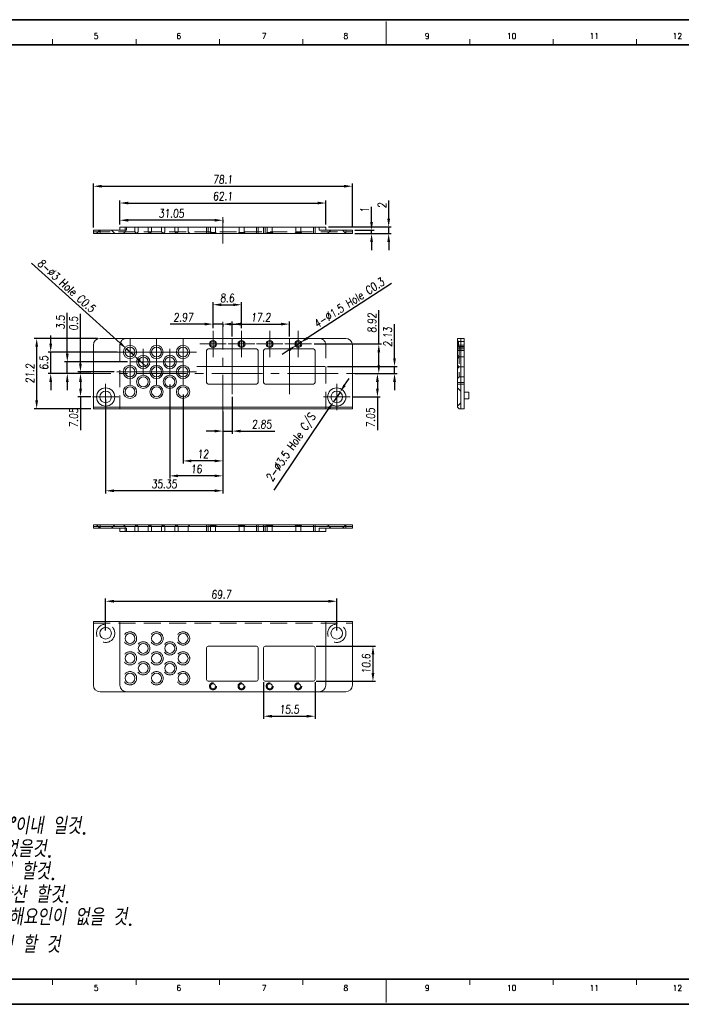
# Model space of a CAD drawing. Header units: millimetres. Extents: x 4497 to 11741, y 5958 to 12619.
# Tile 251 of 256: x 5170 to 5369, y 10625 to 10922. Entities that reach past the tile are written whole.
import ezdxf
from ezdxf.enums import TextEntityAlignment as Align

# ---------------------------------------------------------------- set-up
doc = ezdxf.new("R2010")
doc.units = ezdxf.units.MM
doc.header["$LTSCALE"] = 0.8
doc.header["$PDMODE"] = 3
doc.header["$PDSIZE"] = 0.3125
for name, pattern in [('CENTER', [50.8, 31.75, -6.35, 6.35, -6.35]), ('CENTER2', [28.575, 19.05, -3.175, 3.175, -3.175]), ('HIDDEN', [9.525, 6.35, -3.175])]:
    doc.linetypes.add(name, pattern=pattern)
doc.layers.get('0').update_dxf_attribs({"linetype": 'CONTINUOUS', "lineweight": 0})
doc.layers.get('Defpoints').update_dxf_attribs({"linetype": 'CONTINUOUS', "lineweight": 0})
for name, color, linetype, lineweight in [('1', 2, 'CENTER', 0), ('2', 3, 'CONTINUOUS', 0), ('3', 5, 'HIDDEN', 0), ('4', 1, 'CENTER2', 9), ('P', 1, 'CONTINUOUS', 0)]:
    doc.layers.add(name, color=color, linetype=linetype, lineweight=lineweight)
doc.styles.add('linetech', font='romans.shx', dxfattribs={"width": 0.8, "oblique": 10, "bigfont": 'whgtxt.shx'})
doc.styles.get("Standard").update_dxf_attribs({"font": 'romans.shx', "width": 0.8, "oblique": 5, "bigfont": 'whgtxt.shx'})
doc.dimstyles.get("Standard").update_dxf_attribs({"dimtxt": 2.5, "dimasz": 2.5, "dimexe": 0.8, "dimexo": 0.8, "dimgap": 0.8, "dimtad": 1, "dimdsep": 46, "dimtxsty": 'Standard', "dimcen": 0, "dimclrd": 3, "dimclre": 3, "dimclrt": 3, "dimazin": 0, "dimtp": 0.001, "dimtm": 0.001, "dimtfac": 1, "dimtmove": 0, "dimatfit": 3, "dimfxl": 0, "dimtolj": 1, "dimarcsym": 0})

# ---------------------------------------------------------------- blocks, each defined once
blk = doc.blocks.new('*D1120')
at = {"color": 3, "lineweight": -2}
for p, q in [((5267.91, 10811.93), (5269.3, 10814.01)), ((5266.52, 10809.85), (5264.57, 10806.94)), ((5246.71, 10780.23), (5263.18, 10804.87))]:
    blk.add_line(p, q, dxfattribs=at)
at = {"color": 3}
for points in [[(5267.56, 10812.16), (5268.25, 10811.7), (5266.52, 10809.85)], [(5262.84, 10805.1), (5263.53, 10804.63), (5264.57, 10806.94)]]:
    blk.add_solid(points, dxfattribs=at)
at = {"layer": 'Defpoints', "color": 0}
for p in [(5266.52, 10809.85), (5264.57, 10806.94)]:
    blk.add_point(p, dxfattribs=at)
at = {"color": 3, "insert": (5252, 10793.01), "char_height": 2.5, "attachment_point": 5, "rotation": 56.2381}
blk.add_mtext('\\A1;2-∅3.5 Hole C/S', dxfattribs=at)
blk = doc.blocks.new('*D1121')
at = {"color": 3, "lineweight": -2}
for p, q in [((5173.47, 10848.74), (5200.22, 10824.63)), ((5204.31, 10820.95), (5202.08, 10822.95)), ((5206.17, 10819.27), (5208.02, 10817.6))]:
    blk.add_line(p, q, dxfattribs=at)
at = {"color": 3}
for points in [[(5200.5, 10824.94), (5199.94, 10824.32), (5202.08, 10822.95)], [(5206.44, 10819.58), (5205.89, 10818.96), (5204.31, 10820.95)]]:
    blk.add_solid(points, dxfattribs=at)
at = {"layer": 'Defpoints', "color": 0}
for p in [(5202.08, 10822.95), (5204.31, 10820.95)]:
    blk.add_point(p, dxfattribs=at)
at = {"color": 3, "insert": (5184.08, 10841.93), "char_height": 2.5, "attachment_point": 5, "rotation": 317.9775}
blk.add_mtext('\\A1;8-∅3 Hole C0.5', dxfattribs=at)
blk = doc.blocks.new('*D1122')
at = {"layer": '2', "color": 3, "lineweight": -2}
for p, q in [((5282.01, 10842.64), (5256.65, 10826.14)), ((5253.3, 10823.96), (5254.55, 10824.78)), ((5251.2, 10822.6), (5249.1, 10821.23))]:
    blk.add_line(p, q, dxfattribs=at)
at = {"layer": '2', "color": 3}
for points in [[(5256.42, 10826.49), (5256.88, 10825.79), (5254.55, 10824.78)], [(5250.97, 10822.95), (5251.43, 10822.25), (5253.3, 10823.96)]]:
    blk.add_solid(points, dxfattribs=at)
at = {"layer": 'Defpoints', "color": 0}
for p in [(5253.3, 10823.96), (5254.55, 10824.78)]:
    blk.add_point(p, dxfattribs=at)
at = {"layer": '2', "color": 3, "insert": (5269.26, 10836.79), "char_height": 2.5, "attachment_point": 5, "rotation": 33.0403}
blk.add_mtext('\\A1;4-∅1.5 Hole C0.3', dxfattribs=at)
blk = doc.blocks.new('*D1123')
at = {"layer": '2', "color": 3, "lineweight": -2}
for p, q in [((5193.34, 10826.05), (5174.25, 10826.05)), ((5175.05, 10807.35), (5175.05, 10823.55)), ((5191.34, 10804.85), (5174.25, 10804.85))]:
    blk.add_line(p, q, dxfattribs=at)
at = {"layer": '2', "color": 3}
for points in [[(5174.63, 10823.55), (5175.46, 10823.55), (5175.05, 10826.05)], [(5174.63, 10807.35), (5175.46, 10807.35), (5175.05, 10804.85)]]:
    blk.add_solid(points, dxfattribs=at)
at = {"layer": 'Defpoints', "color": 0}
for p in [(5175.05, 10826.05), (5194.14, 10826.05), (5192.14, 10804.85)]:
    blk.add_point(p, dxfattribs=at)
at = {"layer": '2', "color": 3, "insert": (5173, 10815.45), "char_height": 2.5, "attachment_point": 5, "rotation": 90}
blk.add_mtext('\\A1;21.2', dxfattribs=at)
blk = doc.blocks.new('*D1169')
at = {"layer": '2', "color": 3, "lineweight": -2}
for p, q in [((5282.96, 10820.07), (5282.96, 10830.39)), ((5262.79, 10817.57), (5283.76, 10817.57)), ((5282.96, 10815.45), (5282.96, 10817.57)), ((5271.04, 10815.45), (5283.76, 10815.45)), ((5282.96, 10812.95), (5282.96, 10810.45))]:
    blk.add_line(p, q, dxfattribs=at)
at = {"layer": '2', "color": 3}
for points in [[(5282.55, 10820.07), (5283.38, 10820.07), (5282.96, 10817.57)], [(5282.55, 10812.95), (5283.38, 10812.95), (5282.96, 10815.45)]]:
    blk.add_solid(points, dxfattribs=at)
at = {"layer": 'Defpoints', "color": 0}
for p in [(5261.99, 10817.57), (5282.96, 10817.57), (5270.24, 10815.45)]:
    blk.add_point(p, dxfattribs=at)
at = {"layer": '2', "color": 3, "insert": (5280.91, 10826.48), "char_height": 2.5, "attachment_point": 5, "rotation": 90}
blk.add_mtext('\\A1;2.13', dxfattribs=at)
blk = doc.blocks.new('*D1170')
at = {"layer": '2', "color": 3, "lineweight": -2}
for p, q in [((5271.04, 10815.45), (5278.61, 10815.45)), ((5277.81, 10812.95), (5277.81, 10810.9)), ((5270.34, 10808.4), (5278.61, 10808.4)), ((5277.81, 10808.4), (5277.81, 10798.34))]:
    blk.add_line(p, q, dxfattribs=at)
at = {"layer": '2', "color": 3}
for points in [[(5277.39, 10812.95), (5278.22, 10812.95), (5277.81, 10815.45)], [(5277.39, 10810.9), (5278.22, 10810.9), (5277.81, 10808.4)]]:
    blk.add_solid(points, dxfattribs=at)
at = {"layer": 'Defpoints', "color": 0}
for p in [(5270.24, 10815.45), (5269.54, 10808.4), (5277.81, 10808.4)]:
    blk.add_point(p, dxfattribs=at)
at = {"layer": '2', "color": 3, "insert": (5275.76, 10802.12), "char_height": 2.5, "attachment_point": 5, "rotation": 90}
blk.add_mtext('\\A1;7.05', dxfattribs=at)
blk = doc.blocks.new('*D1171')
at = {"layer": '2', "color": 3, "lineweight": -2}
for p, q in [((5278.22, 10824.37), (5278.22, 10834.6)), ((5258.72, 10824.37), (5279.02, 10824.37)), ((5278.22, 10817.95), (5278.22, 10821.87)), ((5275.63, 10815.45), (5279.02, 10815.45))]:
    blk.add_line(p, q, dxfattribs=at)
at = {"layer": '2', "color": 3}
for points in [[(5277.81, 10821.87), (5278.64, 10821.87), (5278.22, 10824.37)], [(5277.81, 10817.95), (5278.64, 10817.95), (5278.22, 10815.45)]]:
    blk.add_solid(points, dxfattribs=at)
at = {"layer": 'Defpoints', "color": 0}
for p in [(5257.92, 10824.37), (5278.22, 10824.37), (5274.83, 10815.45)]:
    blk.add_point(p, dxfattribs=at)
at = {"layer": '2', "color": 3, "insert": (5276.17, 10830.74), "char_height": 2.5, "attachment_point": 5, "rotation": 90}
blk.add_mtext('\\A1;8.92', dxfattribs=at)
blk = doc.blocks.new('*D1172')
at = {"layer": '2', "color": 3, "lineweight": -2}
for p, q in [((5191.34, 10815.45), (5187.47, 10815.45)), ((5188.27, 10812.95), (5188.27, 10810.9)), ((5191.34, 10808.4), (5187.47, 10808.4)), ((5188.27, 10808.4), (5188.27, 10798.34))]:
    blk.add_line(p, q, dxfattribs=at)
at = {"layer": '2', "color": 3}
for points in [[(5187.86, 10812.95), (5188.69, 10812.95), (5188.27, 10815.45)], [(5187.86, 10810.9), (5188.69, 10810.9), (5188.27, 10808.4)]]:
    blk.add_solid(points, dxfattribs=at)
at = {"layer": 'Defpoints', "color": 0}
for p in [(5192.14, 10815.45), (5188.27, 10808.4), (5192.14, 10808.4)]:
    blk.add_point(p, dxfattribs=at)
at = {"layer": '2', "color": 3, "insert": (5186.22, 10802.12), "char_height": 2.5, "attachment_point": 5, "rotation": 90}
blk.add_mtext('\\A1;7.05', dxfattribs=at)
blk = doc.blocks.new('*D1173')
at = {"layer": '2', "color": 3, "lineweight": -2}
for p, q in [((5188.24, 10818.45), (5188.24, 10833.44)), ((5198.39, 10815.95), (5187.44, 10815.95)), ((5191.34, 10815.45), (5187.44, 10815.45)), ((5188.24, 10815.45), (5188.24, 10815.95)), ((5188.24, 10812.95), (5188.24, 10810.45))]:
    blk.add_line(p, q, dxfattribs=at)
at = {"layer": '2', "color": 3}
for points in [[(5187.83, 10818.45), (5188.66, 10818.45), (5188.24, 10815.95)], [(5187.83, 10812.95), (5188.66, 10812.95), (5188.24, 10815.45)]]:
    blk.add_solid(points, dxfattribs=at)
at = {"layer": 'Defpoints', "color": 0}
for p in [(5188.24, 10815.95), (5192.14, 10815.45), (5199.19, 10815.95)]:
    blk.add_point(p, dxfattribs=at)
at = {"layer": '2', "color": 3, "insert": (5186.19, 10830.55), "char_height": 2.5, "attachment_point": 5, "rotation": 90}
blk.add_mtext('\\A1;0.5', dxfattribs=at)
blk = doc.blocks.new('*D1174')
at = {"layer": '2', "color": 3, "lineweight": -2}
for p, q in [((5184.28, 10821.45), (5184.28, 10833.81)), ((5202.39, 10818.95), (5183.48, 10818.95)), ((5184.28, 10815.45), (5184.28, 10818.95)), ((5191.34, 10815.45), (5183.48, 10815.45)), ((5184.28, 10812.95), (5184.28, 10810.45))]:
    blk.add_line(p, q, dxfattribs=at)
at = {"layer": '2', "color": 3}
for points in [[(5183.86, 10821.45), (5184.69, 10821.45), (5184.28, 10818.95)], [(5183.86, 10812.95), (5184.69, 10812.95), (5184.28, 10815.45)]]:
    blk.add_solid(points, dxfattribs=at)
at = {"layer": 'Defpoints', "color": 0}
for p in [(5184.28, 10818.95), (5203.19, 10818.95), (5192.14, 10815.45)]:
    blk.add_point(p, dxfattribs=at)
at = {"layer": '2', "color": 3, "insert": (5182.23, 10830.9), "char_height": 2.5, "attachment_point": 5, "rotation": 90}
blk.add_mtext('\\A1;3.5', dxfattribs=at)
blk = doc.blocks.new('*D1175')
at = {"layer": '2', "color": 3, "lineweight": -2}
for p, q in [((5179.27, 10824.45), (5179.27, 10826.95)), ((5199.34, 10821.95), (5178.47, 10821.95)), ((5179.27, 10815.45), (5179.27, 10821.95)), ((5191.34, 10815.45), (5178.47, 10815.45)), ((5179.27, 10812.95), (5179.27, 10810.45))]:
    blk.add_line(p, q, dxfattribs=at)
at = {"layer": '2', "color": 3}
for points in [[(5178.86, 10824.45), (5179.69, 10824.45), (5179.27, 10821.95)], [(5178.86, 10812.95), (5179.69, 10812.95), (5179.27, 10815.45)]]:
    blk.add_solid(points, dxfattribs=at)
at = {"layer": 'Defpoints', "color": 0}
for p in [(5179.27, 10821.95), (5200.14, 10821.95), (5192.14, 10815.45)]:
    blk.add_point(p, dxfattribs=at)
at = {"layer": '2', "color": 3, "insert": (5177.22, 10818.7), "char_height": 2.5, "attachment_point": 5, "rotation": 90}
blk.add_mtext('\\A1;6.5', dxfattribs=at)
blk = doc.blocks.new('*D1176')
at = {"layer": '2', "color": 3, "lineweight": -2}
for p, q in [((5234.04, 10808.47), (5234.04, 10797.3)), ((5231.19, 10804.05), (5231.19, 10797.3)), ((5228.69, 10798.1), (5226.19, 10798.1)), ((5231.19, 10798.1), (5234.04, 10798.1)), ((5236.54, 10798.1), (5246.82, 10798.1))]:
    blk.add_line(p, q, dxfattribs=at)
at = {"layer": '2', "color": 3}
for points in [[(5228.69, 10798.51), (5228.69, 10797.68), (5231.19, 10798.1)], [(5236.54, 10798.51), (5236.54, 10797.68), (5234.04, 10798.1)]]:
    blk.add_solid(points, dxfattribs=at)
at = {"layer": 'Defpoints', "color": 0}
for p in [(5234.04, 10809.27), (5231.19, 10804.85), (5234.04, 10798.1)]:
    blk.add_point(p, dxfattribs=at)
at = {"layer": '2', "color": 3, "insert": (5242.93, 10800.15), "char_height": 2.5, "attachment_point": 5}
blk.add_mtext('\\A1;2.85', dxfattribs=at)
blk = doc.blocks.new('*D1177')
at = {"layer": '2', "color": 3, "lineweight": -2}
for p, q in [((5219.19, 10809.15), (5219.19, 10788.3)), ((5231.19, 10804.05), (5231.19, 10788.3)), ((5228.69, 10789.1), (5221.69, 10789.1))]:
    blk.add_line(p, q, dxfattribs=at)
at = {"layer": '2', "color": 3}
for points in [[(5221.69, 10789.51), (5221.69, 10788.68), (5219.19, 10789.1)], [(5228.69, 10789.51), (5228.69, 10788.68), (5231.19, 10789.1)]]:
    blk.add_solid(points, dxfattribs=at)
at = {"layer": 'Defpoints', "color": 0}
for p in [(5219.19, 10809.95), (5231.19, 10804.85), (5219.19, 10789.1)]:
    blk.add_point(p, dxfattribs=at)
at = {"layer": '2', "color": 3, "insert": (5225.19, 10791.15), "char_height": 2.5, "attachment_point": 5}
blk.add_mtext('\\A1;12', dxfattribs=at)
blk = doc.blocks.new('*D1178')
at = {"layer": '2', "color": 3, "lineweight": -2}
for p, q in [((5215.19, 10812.15), (5215.19, 10783.8)), ((5231.19, 10804.05), (5231.19, 10783.8)), ((5228.69, 10784.6), (5217.69, 10784.6))]:
    blk.add_line(p, q, dxfattribs=at)
at = {"layer": '2', "color": 3}
for points in [[(5217.69, 10785.01), (5217.69, 10784.18), (5215.19, 10784.6)], [(5228.69, 10785.01), (5228.69, 10784.18), (5231.19, 10784.6)]]:
    blk.add_solid(points, dxfattribs=at)
at = {"layer": 'Defpoints', "color": 0}
for p in [(5215.19, 10812.95), (5231.19, 10804.85), (5215.19, 10784.6)]:
    blk.add_point(p, dxfattribs=at)
at = {"layer": '2', "color": 3, "insert": (5223.19, 10786.65), "char_height": 2.5, "attachment_point": 5}
blk.add_mtext('\\A1;16', dxfattribs=at)
blk = doc.blocks.new('*D1179')
at = {"layer": '2', "color": 3, "lineweight": -2}
for p, q in [((5195.84, 10807.6), (5195.84, 10779.3)), ((5231.19, 10804.05), (5231.19, 10779.3)), ((5228.69, 10780.1), (5198.34, 10780.1))]:
    blk.add_line(p, q, dxfattribs=at)
at = {"layer": '2', "color": 3}
for points in [[(5198.34, 10780.51), (5198.34, 10779.68), (5195.84, 10780.1)], [(5228.69, 10780.51), (5228.69, 10779.68), (5231.19, 10780.1)]]:
    blk.add_solid(points, dxfattribs=at)
at = {"layer": 'Defpoints', "color": 0}
for p in [(5195.84, 10808.4), (5231.19, 10804.85), (5195.84, 10780.1)]:
    blk.add_point(p, dxfattribs=at)
at = {"layer": '2', "color": 3, "insert": (5213.52, 10782.15), "char_height": 2.5, "attachment_point": 5}
blk.add_mtext('\\A1;35.35', dxfattribs=at)
blk = doc.blocks.new('*D1180')
at = {"layer": '2', "color": 3, "lineweight": -2}
for p, q in [((5228.22, 10829.17), (5228.22, 10837.01)), ((5230.72, 10836.21), (5234.32, 10836.21)), ((5236.82, 10829.17), (5236.82, 10837.01))]:
    blk.add_line(p, q, dxfattribs=at)
at = {"layer": '2', "color": 3}
for points in [[(5230.72, 10836.63), (5230.72, 10835.8), (5228.22, 10836.21)], [(5234.32, 10836.63), (5234.32, 10835.8), (5236.82, 10836.21)]]:
    blk.add_solid(points, dxfattribs=at)
at = {"layer": 'Defpoints', "color": 0}
for p in [(5236.82, 10836.21), (5228.22, 10828.37), (5236.82, 10828.37)]:
    blk.add_point(p, dxfattribs=at)
at = {"layer": '2', "color": 3, "insert": (5232.52, 10838.26), "char_height": 2.5, "attachment_point": 5}
blk.add_mtext('\\A1;8.6', dxfattribs=at)
blk = doc.blocks.new('*D1181')
at = {"layer": '2', "color": 3, "lineweight": -2}
for p, q in [((5225.72, 10830.36), (5215.31, 10830.36)), ((5228.22, 10829.17), (5228.22, 10831.16)), ((5231.19, 10830.36), (5228.22, 10830.36)), ((5231.19, 10830.25), (5231.19, 10829.56)), ((5233.69, 10830.36), (5236.19, 10830.36))]:
    blk.add_line(p, q, dxfattribs=at)
at = {"layer": '2', "color": 3}
for points in [[(5225.72, 10830.78), (5225.72, 10829.95), (5228.22, 10830.36)], [(5233.69, 10830.78), (5233.69, 10829.95), (5231.19, 10830.36)]]:
    blk.add_solid(points, dxfattribs=at)
at = {"layer": 'Defpoints', "color": 0}
for p in [(5228.22, 10830.36), (5231.19, 10831.05), (5228.22, 10828.37)]:
    blk.add_point(p, dxfattribs=at)
at = {"layer": '2', "color": 3, "insert": (5219.27, 10832.41), "char_height": 2.5, "attachment_point": 5}
blk.add_mtext('\\A1;2.97', dxfattribs=at)
blk = doc.blocks.new('*D1182')
at = {"layer": '2', "color": 3, "lineweight": -2}
for p, q in [((5234.04, 10826.67), (5234.04, 10831.16)), ((5236.54, 10830.36), (5248.74, 10830.36)), ((5251.24, 10826.67), (5251.24, 10831.16))]:
    blk.add_line(p, q, dxfattribs=at)
at = {"layer": '2', "color": 3}
for points in [[(5236.54, 10830.78), (5236.54, 10829.95), (5234.04, 10830.36)], [(5248.74, 10830.78), (5248.74, 10829.95), (5251.24, 10830.36)]]:
    blk.add_solid(points, dxfattribs=at)
at = {"layer": 'Defpoints', "color": 0}
for p in [(5251.24, 10830.36), (5234.04, 10825.87), (5251.24, 10825.87)]:
    blk.add_point(p, dxfattribs=at)
at = {"layer": '2', "color": 3, "insert": (5242.64, 10832.41), "char_height": 2.5, "attachment_point": 5}
blk.add_mtext('\\A1;17.2', dxfattribs=at)
blk = doc.blocks.new('*D1186')
at = {"layer": '2', "color": 3, "lineweight": -2}
for p, q in [((5192.14, 10859.46), (5192.14, 10872.75)), ((5194.64, 10871.95), (5267.74, 10871.95)), ((5270.24, 10859.46), (5270.24, 10872.75))]:
    blk.add_line(p, q, dxfattribs=at)
at = {"layer": '2', "color": 3}
for points in [[(5194.64, 10872.37), (5194.64, 10871.54), (5192.14, 10871.95)], [(5267.74, 10872.37), (5267.74, 10871.54), (5270.24, 10871.95)]]:
    blk.add_solid(points, dxfattribs=at)
at = {"layer": 'Defpoints', "color": 0}
for p in [(5270.24, 10871.95), (5192.14, 10858.66), (5270.24, 10858.66)]:
    blk.add_point(p, dxfattribs=at)
at = {"layer": '2', "color": 3, "insert": (5231.19, 10874), "char_height": 2.5, "attachment_point": 5}
blk.add_mtext('\\A1;78.1', dxfattribs=at)
blk = doc.blocks.new('*D1187')
at = {"layer": '2', "color": 3, "lineweight": -2}
for p, q in [((5200.14, 10860.46), (5200.14, 10867.69)), ((5262.24, 10860.46), (5262.24, 10867.69)), ((5202.64, 10866.89), (5259.74, 10866.89))]:
    blk.add_line(p, q, dxfattribs=at)
at = {"layer": '2', "color": 3}
for points in [[(5202.64, 10867.3), (5202.64, 10866.47), (5200.14, 10866.89)], [(5259.74, 10867.3), (5259.74, 10866.47), (5262.24, 10866.89)]]:
    blk.add_solid(points, dxfattribs=at)
at = {"layer": 'Defpoints', "color": 0}
for p in [(5262.24, 10866.89), (5200.14, 10859.66), (5262.24, 10859.66)]:
    blk.add_point(p, dxfattribs=at)
at = {"layer": '2', "color": 3, "insert": (5231.19, 10868.94), "char_height": 2.5, "attachment_point": 5}
blk.add_mtext('\\A1;62.1', dxfattribs=at)
blk = doc.blocks.new('*D1188')
at = {"layer": '2', "color": 3, "lineweight": -2}
for p, q in [((5200.14, 10860.46), (5200.14, 10862.49)), ((5228.69, 10861.69), (5202.64, 10861.69)), ((5231.19, 10861.86), (5231.19, 10860.89))]:
    blk.add_line(p, q, dxfattribs=at)
at = {"layer": '2', "color": 3}
for points in [[(5202.64, 10862.11), (5202.64, 10861.28), (5200.14, 10861.69)], [(5228.69, 10862.11), (5228.69, 10861.28), (5231.19, 10861.69)]]:
    blk.add_solid(points, dxfattribs=at)
at = {"layer": 'Defpoints', "color": 0}
for p in [(5200.14, 10861.69), (5231.19, 10862.66), (5200.14, 10859.66)]:
    blk.add_point(p, dxfattribs=at)
at = {"layer": '2', "color": 3, "insert": (5215.67, 10863.74), "char_height": 2.5, "attachment_point": 5}
blk.add_mtext('\\A1;31.05', dxfattribs=at)
blk = doc.blocks.new('*D1189')
at = {"layer": '2', "color": 3, "lineweight": -2}
for p, q in [((5276.03, 10861.16), (5276.03, 10865.77)), ((5271.04, 10858.66), (5276.83, 10858.66)), ((5276.03, 10857.66), (5276.03, 10858.66)), ((5271.04, 10857.66), (5276.83, 10857.66)), ((5276.03, 10855.16), (5276.03, 10852.66))]:
    blk.add_line(p, q, dxfattribs=at)
at = {"layer": '2', "color": 3}
for points in [[(5275.62, 10861.16), (5276.45, 10861.16), (5276.03, 10858.66)], [(5275.62, 10855.16), (5276.45, 10855.16), (5276.03, 10857.66)]]:
    blk.add_solid(points, dxfattribs=at)
at = {"layer": 'Defpoints', "color": 0}
for p in [(5270.24, 10858.66), (5276.03, 10858.66), (5270.24, 10857.66)]:
    blk.add_point(p, dxfattribs=at)
at = {"layer": '2', "color": 3, "insert": (5273.98, 10864.71), "char_height": 2.5, "attachment_point": 5, "rotation": 90}
blk.add_mtext('\\A1;1', dxfattribs=at)
blk = doc.blocks.new('*D1190')
at = {"layer": '2', "color": 3, "lineweight": -2}
for p, q in [((5281.2, 10862.16), (5281.2, 10867.67)), ((5263.04, 10859.66), (5282, 10859.66)), ((5281.2, 10857.66), (5281.2, 10859.66)), ((5271.04, 10857.66), (5282, 10857.66)), ((5281.2, 10855.16), (5281.2, 10852.66))]:
    blk.add_line(p, q, dxfattribs=at)
at = {"layer": '2', "color": 3}
for points in [[(5280.78, 10862.16), (5281.62, 10862.16), (5281.2, 10859.66)], [(5280.78, 10855.16), (5281.62, 10855.16), (5281.2, 10857.66)]]:
    blk.add_solid(points, dxfattribs=at)
at = {"layer": 'Defpoints', "color": 0}
for p in [(5262.24, 10859.66), (5281.2, 10859.66), (5270.24, 10857.66)]:
    blk.add_point(p, dxfattribs=at)
at = {"layer": '2', "color": 3, "insert": (5279.15, 10866.16), "char_height": 2.5, "attachment_point": 5, "rotation": 90}
blk.add_mtext('\\A1;2', dxfattribs=at)
blk = doc.blocks.new('*D1191')
at = {"layer": '2', "color": 3, "lineweight": -2}
for p, q in [((5259.29, 10733.23), (5277.26, 10733.23)), ((5276.46, 10730.73), (5276.46, 10725.13)), ((5259.29, 10722.63), (5277.26, 10722.63))]:
    blk.add_line(p, q, dxfattribs=at)
at = {"layer": '2', "color": 3}
for points in [[(5276.04, 10730.73), (5276.87, 10730.73), (5276.46, 10733.23)], [(5276.04, 10725.13), (5276.87, 10725.13), (5276.46, 10722.63)]]:
    blk.add_solid(points, dxfattribs=at)
at = {"layer": 'Defpoints', "color": 0}
for p in [(5258.49, 10733.23), (5258.49, 10722.63), (5276.46, 10722.63)]:
    blk.add_point(p, dxfattribs=at)
at = {"layer": '2', "color": 3, "insert": (5274.41, 10727.93), "char_height": 2.5, "attachment_point": 5, "rotation": 90}
blk.add_mtext('\\A1;10.6', dxfattribs=at)
blk = doc.blocks.new('*D1192')
at = {"layer": '2', "color": 3, "lineweight": -2}
for p, q in [((5243.49, 10722.33), (5243.49, 10711.29)), ((5258.99, 10722.33), (5258.99, 10711.29)), ((5245.99, 10712.09), (5256.49, 10712.09))]:
    blk.add_line(p, q, dxfattribs=at)
at = {"layer": '2', "color": 3}
for points in [[(5245.99, 10712.5), (5245.99, 10711.67), (5243.49, 10712.09)], [(5256.49, 10712.5), (5256.49, 10711.67), (5258.99, 10712.09)]]:
    blk.add_solid(points, dxfattribs=at)
at = {"layer": 'Defpoints', "color": 0}
for p in [(5243.49, 10723.13), (5258.99, 10723.13), (5258.99, 10712.09)]:
    blk.add_point(p, dxfattribs=at)
at = {"layer": '2', "color": 3, "insert": (5251.24, 10714.14), "char_height": 2.5, "attachment_point": 5}
blk.add_mtext('\\A1;15.5', dxfattribs=at)
blk = doc.blocks.new('*D1193')
at = {"layer": '2', "color": 3, "lineweight": -2}
for p, q in [((5195.84, 10737.9), (5195.84, 10747.57)), ((5198.34, 10746.77), (5263.04, 10746.77)), ((5265.54, 10737.9), (5265.54, 10747.57))]:
    blk.add_line(p, q, dxfattribs=at)
at = {"layer": '2', "color": 3}
for points in [[(5198.34, 10747.19), (5198.34, 10746.35), (5195.84, 10746.77)], [(5263.04, 10747.19), (5263.04, 10746.35), (5265.54, 10746.77)]]:
    blk.add_solid(points, dxfattribs=at)
at = {"layer": 'Defpoints', "color": 0}
for p in [(5265.54, 10746.77), (5195.84, 10737.1), (5265.54, 10737.1)]:
    blk.add_point(p, dxfattribs=at)
at = {"layer": '2', "color": 3, "insert": (5230.69, 10748.82), "char_height": 2.5, "attachment_point": 5}
blk.add_mtext('\\A1;69.7', dxfattribs=at)

msp = doc.modelspace()

# ---------------------------------------------------------------- linework, layer by layer
at = {"color": 7, "linetype": 'Continuous'}
for p, q in [((5280.477, 10914.584), (5280.477, 10921.62)), ((5179.864, 10914.584), (5179.864, 10916.343)), ((5205.018, 10914.584), (5205.018, 10916.343)), ((5230.171, 10914.584), (5230.171, 10916.343)), ((5255.324, 10914.584), (5255.324, 10916.343)), ((5305.63, 10914.584), (5305.63, 10916.343)), ((5330.783, 10914.584), (5330.783, 10916.343)), ((5355.936, 10914.584), (5355.936, 10916.343)), ((5179.864, 10631.04), (5179.864, 10632.799)), ((5205.018, 10631.04), (5205.018, 10632.799)), ((5230.171, 10631.04), (5230.171, 10632.799)), ((5255.324, 10631.04), (5255.324, 10632.799)), ((5280.477, 10625.763), (5280.477, 10632.799)), ((5305.63, 10631.04), (5305.63, 10632.799)), ((5330.783, 10631.04), (5330.783, 10632.799)), ((5355.936, 10631.04), (5355.936, 10632.799))]:
    msp.add_line(p, q, dxfattribs=at)
at = {"color": 7, "linetype": 'Continuous', "lineweight": 35}
for p, q in [((5079.252, 10914.584), (5481.701, 10914.584)), ((5079.252, 10632.799), (5481.701, 10632.799))]:
    msp.add_line(p, q, dxfattribs=at)
at = {"linetype": 'Continuous'}
for p, q in [((5192.144, 10857.656), (5192.144, 10858.656)), ((5192.144, 10858.656), (5202.144, 10858.656)), ((5194.144, 10857.656), (5194.144, 10858.656)), ((5200.144, 10859.656), (5200.144, 10858.656)), ((5200.144, 10859.656), (5262.244, 10859.656)), ((5202.144, 10859.656), (5202.144, 10858.656)), ((5260.244, 10858.656), (5260.244, 10859.656)), ((5260.244, 10858.656), (5270.244, 10858.656)), ((5262.244, 10858.656), (5262.244, 10859.656)), ((5268.244, 10857.656), (5268.244, 10858.656)), ((5270.244, 10857.656), (5270.244, 10858.656)), ((5270.244, 10857.656), (5192.144, 10857.656)), ((5301.916, 10805.349), (5301.916, 10826.049)), ((5301.916, 10826.049), (5303.916, 10826.049)), ((5302.916, 10804.849), (5302.916, 10826.049)), ((5303.916, 10804.849), (5303.916, 10826.049)), ((5192.144, 10804.849), (5192.144, 10824.049)), ((5241.294, 10822.874), (5226.794, 10822.874)), ((5258.494, 10822.874), (5243.994, 10822.874)), ((5270.244, 10804.849), (5270.244, 10824.049)), ((5301.916, 10824.049), (5303.916, 10824.049)), ((5226.294, 10822.374), (5226.294, 10812.774)), ((5241.794, 10812.774), (5241.794, 10822.374)), ((5243.494, 10822.374), (5243.494, 10812.774)), ((5258.994, 10812.774), (5258.994, 10822.374)), ((5226.794, 10812.274), (5241.294, 10812.274)), ((5243.994, 10812.274), (5258.494, 10812.274)), ((5305.416, 10809.849), (5303.916, 10809.849)), ((5305.416, 10807.849), (5303.916, 10807.849)), ((5305.416, 10807.85), (5305.416, 10809.849)), ((5192.144, 10805.349), (5270.244, 10805.349)), ((5301.916, 10805.349), (5302.416, 10804.849)), ((5192.144, 10804.849), (5270.244, 10804.849)), ((5302.416, 10804.849), (5303.916, 10804.849)), ((5192.144, 10768.815), (5192.144, 10769.815)), ((5192.144, 10769.815), (5270.244, 10769.815)), ((5192.144, 10769.315), (5270.244, 10769.315)), ((5270.244, 10769.815), (5270.244, 10768.815)), ((5192.144, 10768.815), (5200.144, 10768.815)), ((5200.144, 10767.815), (5200.144, 10768.815)), ((5200.144, 10767.815), (5262.244, 10767.815)), ((5262.244, 10768.815), (5270.244, 10768.815)), ((5262.244, 10767.815), (5262.244, 10768.815)), ((5192.144, 10721.45), (5192.144, 10740.65)), ((5192.144, 10740.65), (5270.244, 10740.65)), ((5270.244, 10740.65), (5270.244, 10721.45)), ((5226.294, 10723.125), (5226.294, 10732.725)), ((5226.794, 10733.225), (5241.294, 10733.225)), ((5241.794, 10732.725), (5241.794, 10723.125)), ((5243.494, 10723.125), (5243.494, 10732.725)), ((5243.994, 10733.225), (5258.494, 10733.225)), ((5258.994, 10732.725), (5258.994, 10723.125)), ((5241.294, 10722.625), (5226.794, 10722.625)), ((5258.494, 10722.625), (5243.994, 10722.625)), ((5268.244, 10719.45), (5194.144, 10719.45))]:
    msp.add_line(p, q, dxfattribs=at)
at = {"color": 7, "linetype": 'Continuous', "lineweight": 35}
msp.add_lwpolyline([(5069.597, 10922.191), (5069.597, 10625.191), (5489.597, 10625.191), (5489.597, 10922.191)], close=True, dxfattribs=at)
at = {"linetype": 'Continuous'}
for centre, radius in [((5203.194, 10821.949), 2), ((5203.194, 10821.949), 1.5), ((5211.194, 10821.949), 2), ((5211.194, 10821.949), 1.5), ((5219.194, 10821.949), 2), ((5219.194, 10821.949), 1.5), ((5207.194, 10818.949), 2), ((5207.194, 10818.949), 1.5), ((5215.194, 10818.949), 2), ((5215.194, 10818.949), 1.5), ((5203.194, 10815.949), 2), ((5203.194, 10815.949), 1.5), ((5211.194, 10815.949), 2), ((5211.194, 10815.949), 1.5), ((5219.194, 10815.949), 2), ((5219.194, 10815.949), 1.5), ((5195.844, 10808.399), 2.75), ((5195.844, 10808.399), 1.75), ((5195.844, 10737.1), 1.75), ((5265.544, 10737.1), 1.75), ((5203.194, 10729.55), 1.5), ((5211.194, 10729.55), 1.5), ((5219.194, 10729.55), 1.5), ((5207.194, 10726.55), 1.5), ((5215.194, 10726.55), 1.5), ((5203.194, 10723.55), 1.5), ((5211.194, 10723.55), 1.5), ((5219.194, 10723.55), 1.5), ((5228.224, 10721.13), 0.75), ((5236.824, 10721.13), 0.75), ((5245.324, 10721.13), 0.75), ((5253.924, 10721.13), 0.75)]:
    msp.add_circle(centre, radius, dxfattribs=at)
for centre, radius, start, end in [((5226.794, 10822.374), 0.5, 90, 180), ((5241.294, 10822.374), 0.5, 0, 90), ((5243.994, 10822.374), 0.5, 90, 180), ((5258.494, 10822.374), 0.5, 0, 90), ((5226.794, 10812.774), 0.5, 180, 270), ((5241.294, 10812.774), 0.5, 270, 0), ((5243.994, 10812.774), 0.5, 180, 270), ((5258.494, 10812.774), 0.5, 270, 0), ((5226.794, 10732.725), 0.5, 90, 180), ((5241.294, 10732.725), 0.5, 0, 90), ((5243.994, 10732.725), 0.5, 90, 180), ((5258.494, 10732.725), 0.5, 0, 90), ((5226.794, 10723.125), 0.5, 180, 270), ((5241.294, 10723.125), 0.5, 270, 0), ((5243.994, 10723.125), 0.5, 180, 270), ((5258.494, 10723.125), 0.5, 270, 0), ((5194.144, 10721.45), 2, 180, 270), ((5268.244, 10721.45), 2, 270, 0)]:
    msp.add_arc(centre, radius, start, end, dxfattribs=at)
at = {"layer": '1'}
for p, q in [((5203.194, 10817.949), (5203.194, 10825.949)), ((5211.194, 10817.949), (5211.194, 10825.949)), ((5219.194, 10817.949), (5219.194, 10825.949)), ((5228.224, 10820.369), (5228.224, 10828.369)), ((5234.044, 10825.874), (5234.044, 10809.274)), ((5236.824, 10820.369), (5236.824, 10828.369)), ((5245.324, 10820.369), (5245.324, 10828.369)), ((5251.244, 10825.874), (5251.244, 10809.274)), ((5253.924, 10820.369), (5253.924, 10828.369)), ((5207.194, 10814.949), (5207.194, 10822.949)), ((5215.194, 10814.949), (5215.194, 10822.949)), ((5224.224, 10824.369), (5232.224, 10824.369)), ((5232.824, 10824.369), (5240.824, 10824.369)), ((5241.324, 10824.369), (5249.324, 10824.369)), ((5249.924, 10824.369), (5257.924, 10824.369)), ((5199.194, 10821.949), (5207.194, 10821.949)), ((5203.194, 10811.949), (5203.194, 10819.949)), ((5207.194, 10821.949), (5215.194, 10821.949)), ((5211.194, 10811.949), (5211.194, 10819.949)), ((5215.194, 10821.949), (5223.194, 10821.949)), ((5219.194, 10811.949), (5219.194, 10819.949)), ((5203.194, 10818.949), (5211.194, 10818.949)), ((5211.194, 10818.949), (5219.194, 10818.949)), ((5223.294, 10817.574), (5244.794, 10817.574)), ((5240.494, 10817.574), (5261.994, 10817.574)), ((5199.194, 10815.949), (5207.194, 10815.949)), ((5207.194, 10815.949), (5215.194, 10815.949)), ((5215.194, 10815.949), (5223.194, 10815.949)), ((5195.844, 10804.399), (5195.844, 10812.399)), ((5265.544, 10804.399), (5265.544, 10812.399)), ((5191.844, 10808.399), (5199.844, 10808.399)), ((5261.544, 10808.399), (5269.544, 10808.399))]:
    msp.add_line(p, q, dxfattribs=at)
at = {"layer": '3'}
for p, q in [((5194.094, 10858.656), (5193.094, 10857.656)), ((5197.594, 10858.656), (5198.594, 10857.656)), ((5201.694, 10859.656), (5201.694, 10858.156)), ((5201.694, 10858.156), (5201.694, 10859.656)), ((5201.694, 10859.656), (5204.694, 10859.656)), ((5204.694, 10859.656), (5204.694, 10858.156)), ((5204.694, 10858.156), (5204.694, 10859.656)), ((5205.694, 10859.656), (5205.694, 10858.156)), ((5205.694, 10858.156), (5205.694, 10859.656)), ((5205.694, 10859.656), (5208.694, 10859.656)), ((5208.694, 10859.656), (5208.694, 10858.156)), ((5208.694, 10858.156), (5208.694, 10859.656)), ((5208.844, 10859.656), (5212.694, 10859.656)), ((5209.694, 10859.656), (5209.694, 10858.156)), ((5209.694, 10858.156), (5209.694, 10859.656)), ((5212.694, 10859.656), (5212.694, 10858.156)), ((5212.694, 10858.156), (5212.694, 10859.656)), ((5213.694, 10859.656), (5213.694, 10858.156)), ((5213.694, 10858.156), (5213.694, 10859.656)), ((5213.694, 10859.656), (5216.694, 10859.656)), ((5216.694, 10859.656), (5216.694, 10858.156)), ((5216.694, 10858.156), (5216.694, 10859.656)), ((5217.694, 10859.656), (5217.694, 10858.156)), ((5217.694, 10858.156), (5217.694, 10859.656)), ((5217.694, 10859.656), (5220.694, 10859.656)), ((5220.694, 10859.656), (5220.694, 10858.156)), ((5220.694, 10858.156), (5220.694, 10859.656)), ((5226.294, 10857.656), (5226.294, 10859.656)), ((5226.794, 10857.656), (5226.794, 10859.656)), ((5227.474, 10859.656), (5227.474, 10857.956)), ((5227.474, 10857.956), (5227.474, 10859.656)), ((5227.474, 10859.656), (5228.974, 10859.656)), ((5228.974, 10859.656), (5228.974, 10857.956)), ((5228.974, 10857.956), (5228.974, 10859.656)), ((5236.074, 10859.656), (5237.574, 10859.656)), ((5236.074, 10859.656), (5236.074, 10857.956)), ((5236.074, 10857.956), (5236.074, 10859.656)), ((5237.574, 10857.956), (5237.574, 10859.656)), ((5241.294, 10857.656), (5241.294, 10859.656)), ((5241.794, 10857.656), (5241.794, 10859.656)), ((5243.494, 10857.656), (5243.494, 10859.656)), ((5243.994, 10857.656), (5243.994, 10859.656)), ((5244.574, 10859.656), (5246.074, 10859.656)), ((5244.574, 10859.656), (5244.574, 10857.956)), ((5244.574, 10857.956), (5244.574, 10859.656)), ((5246.074, 10859.656), (5246.074, 10857.956)), ((5246.074, 10857.956), (5246.074, 10859.656)), ((5253.174, 10859.656), (5254.674, 10859.656)), ((5253.174, 10859.656), (5253.174, 10857.956)), ((5253.174, 10857.956), (5253.174, 10859.656)), ((5254.674, 10859.656), (5254.674, 10857.956)), ((5254.674, 10857.956), (5254.674, 10859.656)), ((5258.494, 10857.656), (5258.494, 10859.656)), ((5258.994, 10857.656), (5258.994, 10859.656)), ((5263.794, 10858.656), (5262.794, 10857.656)), ((5268.294, 10857.656), (5267.294, 10858.656)), ((5192.144, 10858.156), (5270.244, 10858.156)), ((5201.194, 10857.656), (5201.694, 10858.156)), ((5205.194, 10857.656), (5204.694, 10858.156)), ((5205.194, 10857.656), (5205.694, 10858.156)), ((5209.194, 10857.656), (5208.694, 10858.156)), ((5209.194, 10857.656), (5209.694, 10858.156)), ((5213.194, 10857.656), (5212.694, 10858.156)), ((5213.194, 10857.656), (5213.694, 10858.156)), ((5217.194, 10857.656), (5216.694, 10858.156)), ((5217.194, 10857.656), (5217.694, 10858.156)), ((5221.194, 10857.656), (5220.694, 10858.156)), ((5227.174, 10857.656), (5227.474, 10857.956)), ((5228.974, 10857.956), (5227.474, 10857.956)), ((5229.274, 10857.656), (5228.974, 10857.956)), ((5235.774, 10857.656), (5236.074, 10857.956)), ((5237.574, 10857.956), (5236.074, 10857.956)), ((5237.874, 10857.656), (5237.574, 10857.956)), ((5244.274, 10857.656), (5244.574, 10857.956)), ((5246.074, 10857.956), (5244.574, 10857.956)), ((5246.374, 10857.656), (5246.074, 10857.956)), ((5252.874, 10857.656), (5253.174, 10857.956)), ((5254.674, 10857.956), (5253.174, 10857.956)), ((5254.974, 10857.656), (5254.674, 10857.956)), ((5200.144, 10824.049), (5200.144, 10804.849)), ((5262.244, 10804.849), (5262.244, 10824.049)), ((5302.216, 10825.119), (5301.916, 10825.419)), ((5302.416, 10823.449), (5301.916, 10823.949)), ((5302.216, 10823.619), (5301.916, 10823.319)), ((5301.916, 10822.874), (5303.916, 10822.874)), ((5302.216, 10825.119), (5302.216, 10823.619)), ((5303.916, 10825.119), (5302.216, 10825.119)), ((5303.916, 10823.619), (5302.216, 10823.619)), ((5302.416, 10823.449), (5302.416, 10814.449)), ((5303.916, 10823.449), (5302.416, 10823.449)), ((5303.916, 10825.119), (5303.916, 10823.619)), ((5303.916, 10823.449), (5303.916, 10814.45)), ((5301.916, 10822.374), (5303.916, 10822.374)), ((5302.416, 10820.449), (5301.916, 10820.949)), ((5302.416, 10820.449), (5301.916, 10819.949)), ((5303.916, 10820.449), (5302.416, 10820.449)), ((5302.416, 10817.449), (5301.916, 10817.949)), ((5302.416, 10817.449), (5301.916, 10816.949)), ((5303.916, 10817.449), (5302.416, 10817.449)), ((5302.416, 10814.449), (5301.916, 10813.949)), ((5303.916, 10814.449), (5302.416, 10814.449)), ((5301.916, 10812.774), (5303.916, 10812.774)), ((5301.916, 10812.274), (5303.916, 10812.274)), ((5302.916, 10810.149), (5301.916, 10811.149)), ((5303.916, 10809.849), (5303.916, 10807.849)), ((5302.916, 10806.649), (5301.916, 10805.649)), ((5194.094, 10768.815), (5193.094, 10769.815)), ((5194.144, 10769.815), (5194.144, 10768.815)), ((5198.594, 10769.815), (5197.594, 10768.815)), ((5201.194, 10769.815), (5201.694, 10769.315)), ((5201.694, 10769.315), (5201.694, 10767.815)), ((5201.694, 10767.815), (5201.694, 10769.315)), ((5205.194, 10769.815), (5204.694, 10769.315)), ((5204.694, 10769.315), (5204.694, 10767.815)), ((5204.694, 10767.815), (5204.694, 10769.315)), ((5205.194, 10769.815), (5205.694, 10769.315)), ((5205.694, 10769.315), (5205.694, 10767.815)), ((5205.694, 10767.815), (5205.694, 10769.315)), ((5209.194, 10769.815), (5208.694, 10769.315)), ((5208.694, 10769.315), (5208.694, 10767.815)), ((5208.694, 10767.815), (5208.694, 10769.315)), ((5209.194, 10769.815), (5209.694, 10769.315)), ((5209.694, 10769.315), (5209.694, 10767.815)), ((5209.694, 10767.815), (5209.694, 10769.315)), ((5213.194, 10769.815), (5212.694, 10769.315)), ((5212.694, 10769.315), (5212.694, 10767.815)), ((5212.694, 10767.815), (5212.694, 10769.315)), ((5213.194, 10769.815), (5213.694, 10769.315)), ((5213.694, 10769.315), (5213.694, 10767.815)), ((5213.694, 10767.815), (5213.694, 10769.315)), ((5217.194, 10769.815), (5216.694, 10769.315)), ((5216.694, 10769.315), (5216.694, 10767.815)), ((5216.694, 10767.815), (5216.694, 10769.315)), ((5217.194, 10769.815), (5217.694, 10769.315)), ((5217.694, 10769.315), (5217.694, 10767.815)), ((5217.694, 10767.815), (5217.694, 10769.315)), ((5221.194, 10769.815), (5220.694, 10769.315)), ((5220.694, 10769.315), (5220.694, 10767.815)), ((5220.694, 10767.815), (5220.694, 10769.315)), ((5226.294, 10769.815), (5226.294, 10767.815)), ((5226.794, 10769.815), (5226.794, 10767.815)), ((5227.174, 10769.815), (5227.474, 10769.515)), ((5227.474, 10769.515), (5227.474, 10767.815)), ((5227.474, 10767.815), (5227.474, 10769.515)), ((5228.974, 10769.515), (5227.474, 10769.515)), ((5229.274, 10769.815), (5228.974, 10769.515)), ((5228.974, 10769.515), (5228.974, 10767.815)), ((5228.974, 10767.815), (5228.974, 10769.515)), ((5235.774, 10769.815), (5236.074, 10769.515)), ((5237.574, 10769.515), (5236.074, 10769.515)), ((5236.074, 10769.515), (5236.074, 10767.815)), ((5236.074, 10767.815), (5236.074, 10769.515)), ((5237.874, 10769.815), (5237.574, 10769.515)), ((5237.574, 10769.515), (5237.574, 10767.815)), ((5241.294, 10769.815), (5241.294, 10767.815)), ((5241.794, 10769.815), (5241.794, 10767.815)), ((5243.494, 10769.815), (5243.494, 10767.815)), ((5243.994, 10769.815), (5243.994, 10767.815)), ((5244.274, 10769.815), (5244.574, 10769.515)), ((5246.074, 10769.515), (5244.574, 10769.515)), ((5244.574, 10769.515), (5244.574, 10767.815)), ((5244.574, 10767.815), (5244.574, 10769.515)), ((5246.374, 10769.815), (5246.074, 10769.515)), ((5246.074, 10769.515), (5246.074, 10767.815)), ((5246.074, 10767.815), (5246.074, 10769.515)), ((5252.874, 10769.815), (5253.174, 10769.515)), ((5254.674, 10769.515), (5253.174, 10769.515)), ((5253.174, 10769.515), (5253.174, 10767.815)), ((5253.174, 10767.815), (5253.174, 10769.515)), ((5254.974, 10769.815), (5254.674, 10769.515)), ((5254.674, 10769.515), (5254.674, 10767.815)), ((5254.674, 10767.815), (5254.674, 10769.515)), ((5258.494, 10769.815), (5258.494, 10767.815)), ((5258.994, 10769.815), (5258.994, 10767.815)), ((5263.794, 10768.815), (5262.794, 10769.815)), ((5268.294, 10769.815), (5267.294, 10768.815)), ((5268.244, 10769.815), (5268.244, 10768.815)), ((5202.144, 10768.815), (5200.144, 10768.815)), ((5204.694, 10767.815), (5201.694, 10767.815)), ((5202.144, 10767.815), (5202.144, 10768.815)), ((5208.694, 10767.815), (5205.694, 10767.815)), ((5212.694, 10767.815), (5208.844, 10767.815)), ((5216.694, 10767.815), (5213.694, 10767.815)), ((5220.694, 10767.815), (5217.694, 10767.815)), ((5228.974, 10767.815), (5227.474, 10767.815)), ((5237.574, 10767.815), (5236.074, 10767.815)), ((5246.074, 10767.815), (5244.574, 10767.815)), ((5254.674, 10767.815), (5253.174, 10767.815)), ((5262.244, 10768.815), (5260.244, 10768.815)), ((5260.244, 10768.815), (5260.244, 10767.815)), ((5192.144, 10740.15), (5270.244, 10740.15))]:
    msp.add_line(p, q, dxfattribs=at)
for centre, radius in [((5195.844, 10737.1), 2.75), ((5265.544, 10737.1), 2.75), ((5203.194, 10735.55), 2), ((5211.194, 10735.55), 2), ((5219.194, 10735.55), 2), ((5207.194, 10732.55), 2), ((5215.194, 10732.55), 2), ((5203.194, 10729.55), 2), ((5211.194, 10729.55), 2), ((5219.194, 10729.55), 2), ((5207.194, 10726.55), 2), ((5215.194, 10726.55), 2), ((5203.194, 10723.55), 2), ((5211.194, 10723.55), 2), ((5219.194, 10723.55), 2), ((5228.224, 10721.13), 1.05), ((5236.824, 10721.13), 1.05), ((5245.324, 10721.13), 1.05), ((5253.924, 10721.13), 1.05)]:
    msp.add_circle(centre, radius, dxfattribs=at)
for centre, start, end in [((5202.144, 10824.049), 90, 180), ((5260.244, 10824.049), 0, 90)]:
    msp.add_arc(centre, 2, start, end, dxfattribs=at)
at = {"layer": '4'}
for p, q in [((5231.194, 10854.656), (5231.194, 10862.656)), ((5231.194, 10799.849), (5231.194, 10831.049)), ((5182.144, 10815.449), (5280.244, 10815.449))]:
    msp.add_line(p, q, dxfattribs=at)
at = {"layer": 'P', "linetype": 'Continuous'}
for p, q in [((5268.244, 10826.049), (5194.144, 10826.049)), ((5200.144, 10740.65), (5200.144, 10721.45)), ((5262.244, 10740.65), (5262.244, 10721.45))]:
    msp.add_line(p, q, dxfattribs=at)
for centre, radius in [((5228.224, 10824.369), 1.05), ((5228.224, 10824.369), 0.75), ((5236.824, 10824.369), 1.05), ((5236.824, 10824.369), 0.75), ((5245.324, 10824.369), 1.05), ((5245.324, 10824.369), 0.75), ((5253.924, 10824.369), 1.05), ((5253.924, 10824.369), 0.75), ((5207.194, 10812.949), 2), ((5207.194, 10812.949), 1.5), ((5215.194, 10812.949), 2), ((5215.194, 10812.949), 1.5), ((5203.194, 10809.949), 2), ((5203.194, 10809.949), 1.5), ((5211.194, 10809.949), 2), ((5211.194, 10809.949), 1.5), ((5219.194, 10809.949), 2), ((5219.194, 10809.949), 1.5), ((5265.544, 10808.399), 2.75), ((5265.544, 10808.399), 1.75), ((5203.194, 10735.55), 1.5), ((5211.194, 10735.55), 1.5), ((5219.194, 10735.55), 1.5), ((5207.194, 10732.55), 1.5), ((5215.194, 10732.55), 1.5)]:
    msp.add_circle(centre, radius, dxfattribs=at)
for centre, start, end in [((5194.144, 10824.049), 90, 180), ((5268.244, 10824.049), 0, 90), ((5202.144, 10721.45), 180, 270), ((5260.244, 10721.45), 270, 0)]:
    msp.add_arc(centre, 2, start, end, dxfattribs=at)

# ---------------------------------------------------------------- texts
at = {"color": 7, "linetype": 'Continuous', "width": 0.933333}
for s, p in [('5', (5192.97, 10917.257)), ('6', (5217.904, 10917.257)), ('7', (5243.61, 10917.257)), ('8', (5268.287, 10917.257)), ('9', (5292.836, 10917.257)), ('10', (5318.284, 10917.257)), ('11', (5343.218, 10917.257)), ('12', (5368.281, 10917.257)), ('5', (5192.97, 10630.126)), ('6', (5217.904, 10630.126)), ('7', (5243.61, 10630.126)), ('8', (5268.287, 10630.126)), ('9', (5292.836, 10630.126)), ('10', (5318.284, 10630.126)), ('11', (5343.218, 10630.126)), ('12', (5368.281, 10630.126))]:
    msp.add_text(s, height=1.759, dxfattribs=at).set_placement(p, align=Align.MIDDLE_CENTER)
at = {"layer": '2', "color": 3, "lineweight": 0, "style": 'linetech', "oblique": 10, "width": 0.8}
for s, p in [('3. BENDING 각도 공차는 %%p0.5%%D이내 일것.', (5092.372, 10676.506)), ('4. 납입시 휨,비틀림 등의 이상이 없을것.', (5092.372, 10669.562)), ('5. 기타 의문 사항은 설계자와 상의 할것.', (5092.372, 10662.78)), ('6. 설계 담당자의 승인을 득한후 양산 할것.', (5092.372, 10655.765)), ('7. 표면 외관부에 이물,기스등의 저해요인이 없을 것.', (5092.372, 10648.984)), ('8. 도장시 내측 및 해칭부위 마스킹 할 것', (5092.711, 10640.699))]:
    msp.add_text(s, height=5.09217, dxfattribs=at).set_placement(p)

# ---------------------------------------------------------------- dimensions: what is measured, and where the dimension line sits
dim = msp.add_diameter_dim_2p(p1=(5204.308, 10820.945), p2=(5202.08, 10822.953), text='8-<> Hole C0.5', dimstyle='Standard', override={"dimazin": 2})
dim.commit()
dim.dimension.update_dxf_attribs({"geometry": '*D1121', "text_midpoint": (5182.712, 10840.406), "dimtype": 163})
dim = msp.add_diameter_dim_2p(p1=(5266.517, 10809.854), p2=(5264.571, 10806.944), text='2-<> Hole C/S', dimstyle='Standard', override={"dimazin": 2})
dim.commit()
dim.dimension.update_dxf_attribs({"geometry": '*D1120', "text_midpoint": (5252.005, 10793.012)})
at = {"layer": '2'}
for base, p1, p2, picture, middle in [((5270.244, 10871.952), (5192.144, 10858.656), (5270.244, 10858.656), '*D1186', (5231.194, 10871.952)), ((5262.244, 10866.886), (5200.144, 10859.656), (5262.244, 10859.656), '*D1187', (5231.194, 10866.886)), ((5236.824, 10836.212), (5228.224, 10828.369), (5236.824, 10828.369), '*D1180', (5232.524, 10836.212))]:
    dim = msp.add_linear_dim(base=base, p1=p1, p2=p2, dimstyle='Standard', override={"dimazin": 2}, dxfattribs=at)
    dim.commit()
    dim.dimension.update_dxf_attribs({"geometry": picture, "text_midpoint": middle, "dimtype": 160})
for base, p1, p2, picture, middle in [((5281.201, 10859.656), (5270.244, 10857.656), (5262.244, 10859.656), '*D1190', (5279.151, 10866.163)), ((5276.033, 10858.656), (5270.244, 10857.656), (5270.244, 10858.656), '*D1189', (5273.983, 10864.715)), ((5282.961968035, 10817.574333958), (5270.244049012, 10815.449333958), (5261.994049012, 10817.574333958), '*D1169', (5280.911968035, 10826.483694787)), ((5179.274, 10821.949), (5192.144, 10815.449), (5200.144, 10821.949), '*D1175', (5177.224, 10818.699)), ((5188.274, 10808.399), (5192.144, 10815.449), (5192.144, 10808.399), '*D1172', (5186.224, 10802.119)), ((5277.807, 10808.399), (5270.244, 10815.449), (5269.544, 10808.399), '*D1170', (5275.757, 10802.119)), ((5276.456, 10722.625), (5258.494, 10733.225), (5258.494, 10722.625), '*D1191', (5274.406, 10727.925))]:
    dim = msp.add_linear_dim(base=base, p1=p1, p2=p2, angle=90, dimstyle='Standard', override={"dimazin": 2}, dxfattribs=at)
    dim.commit()
    dim.dimension.update_dxf_attribs({"geometry": picture, "text_midpoint": middle})
for base, p1, p2, picture, middle in [((5200.144, 10861.692), (5231.194, 10862.656), (5200.144, 10859.656), '*D1188', (5215.669, 10863.742)), ((5228.224, 10830.365), (5231.194, 10831.049), (5228.224, 10828.369), '*D1181', (5219.267, 10832.415)), ((5251.244, 10830.365), (5234.044, 10825.874), (5251.244, 10825.874), '*D1182', (5242.644, 10832.415)), ((5215.194, 10784.596), (5231.194, 10804.849), (5215.194, 10812.949), '*D1178', (5223.194, 10786.646)), ((5195.844, 10780.096), (5231.194, 10804.849), (5195.844, 10808.399), '*D1179', (5213.519, 10782.146)), ((5219.194, 10789.096), (5231.194, 10804.849), (5219.194, 10809.949), '*D1177', (5225.194, 10791.146)), ((5234.044, 10798.096), (5231.194, 10804.849), (5234.044, 10809.274), '*D1176', (5242.933, 10800.146)), ((5265.544, 10746.771), (5195.844, 10737.1), (5265.544, 10737.1), '*D1193', (5230.694, 10748.821)), ((5258.994, 10712.086), (5243.494, 10723.125), (5258.994, 10723.125), '*D1192', (5251.244, 10714.136))]:
    dim = msp.add_linear_dim(base=base, p1=p1, p2=p2, dimstyle='Standard', override={"dimazin": 2}, dxfattribs=at)
    dim.commit()
    dim.dimension.update_dxf_attribs({"geometry": picture, "text_midpoint": middle})
dim = msp.add_diameter_dim_2p(p1=(5253.295, 10823.96), p2=(5254.553, 10824.778), text='4-<> Hole C0.3', dimstyle='Standard', override={"dimazin": 2}, dxfattribs=at)
dim.commit()
dim.dimension.update_dxf_attribs({"geometry": '*D1122', "text_midpoint": (5269.261, 10836.79)})
for base, p1, p2, picture, middle in [((5278.224, 10824.369), (5274.825, 10815.449), (5257.924, 10824.369), '*D1171', (5278.224, 10830.737)), ((5184.278, 10818.949), (5192.144, 10815.449), (5203.194, 10818.949), '*D1174', (5184.278, 10830.899)), ((5188.242, 10815.949), (5192.144, 10815.449), (5199.194, 10815.949), '*D1173', (5188.242, 10830.546)), ((5175.045, 10826.049), (5192.144, 10804.849), (5194.144, 10826.049), '*D1123', (5175.045, 10815.449))]:
    dim = msp.add_linear_dim(base=base, p1=p1, p2=p2, angle=90, dimstyle='Standard', override={"dimazin": 2}, dxfattribs=at)
    dim.commit()
    dim.dimension.update_dxf_attribs({"geometry": picture, "text_midpoint": middle, "dimtype": 160})

doc.saveas('drawing.dxf')
